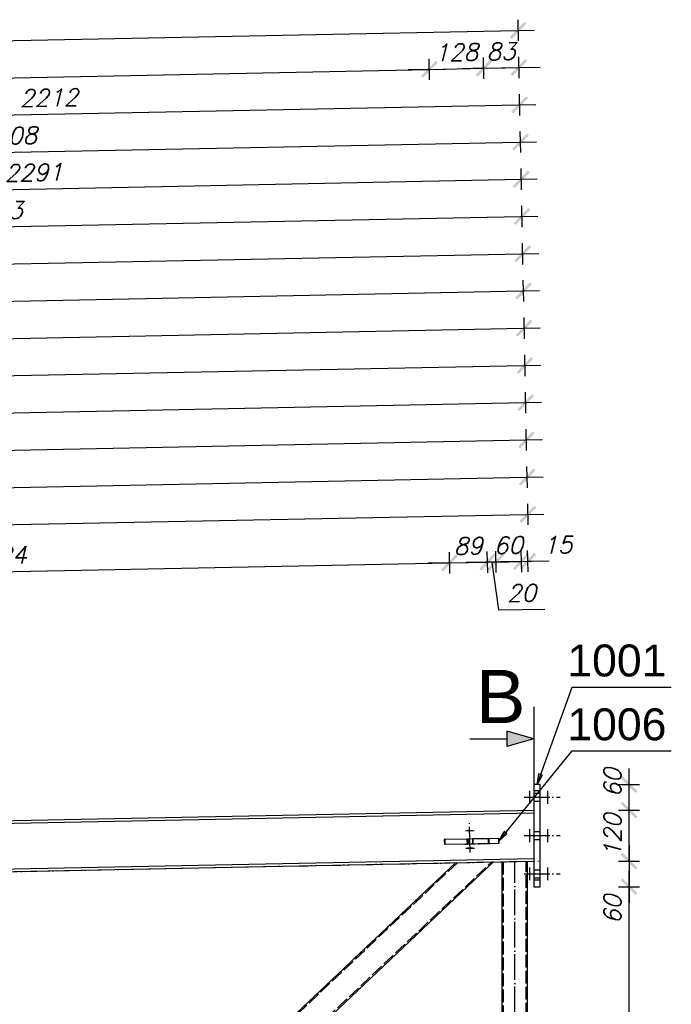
# Model space of a CAD drawing. Header units: millimetres. Extents: x 1814 to 94182, y 11562 to 49454.
# Tile 232 of 256: x 17009 to 17162, y 28833 to 29065. Entities that reach past the tile are written whole.
import ezdxf

# ---------------------------------------------------------------- set-up
doc = ezdxf.new("R2010")
doc.units = ezdxf.units.MM
doc.linetypes.add('ACAD_ISO02W100', pattern=[15, 12, -3])
doc.linetypes.add('ACAD_ISO04W100', pattern=[30, 24, -3, 0, -3])
doc.layers.add('wymiar', color=135, linetype='Continuous', lineweight=9)
doc.styles.add('ARIAL', font='arial.ttf')
doc.styles.add('CutSymbolUp', font='arial.ttf', dxfattribs={"height": 5})
doc.styles.add('WYMIARY', font='simplex.shx', dxfattribs={"oblique": 15})
doc.dimstyles.new('1-25', dxfattribs={"dimscale": 25, "dimtxt": 0.16, "dimasz": 0.2, "dimexe": 0.1, "dimexo": 0.1, "dimgap": 0.075, "dimtad": 1, "dimdec": 0, "dimlfac": 10, "dimrnd": 0.01, "dimzin": 9, "dimtxsty": 'WYMIARY', "dimblk": 'ARCHTICK', "dimcen": 0.2, "dimdle": 0.15, "dimadec": 1, "dimazin": 1, "dimtfac": 1, "dimtdec": 0, "dimtix": 1, "dimtmove": 2, "dimatfit": 3, "dimldrblk": 'ARCHTICK', "dimfxl": 0, "dimarcsym": 0})

# ---------------------------------------------------------------- blocks, each defined once
blk = doc.blocks.new('sectionup')
blk.add_hatch(color=256).paths.add_polyline_path([(-2.545, 0.728), (-2.545, -0.728), (0, 0)])
at = {"color": 7, "linetype": 'Continuous'}
for p, q in [((0, 3), (0, -5.151)), ((-6, 0), (-2.545, 0))]:
    blk.add_line(p, q, dxfattribs=at)
for p, q in [((0, 0), (-2.545, 0.728)), ((-2.545, 0.728), (-2.545, -0.728)), ((0, 0), (-2.545, -0.728))]:
    blk.add_line(p, q)
blk = doc.blocks.new('_ARCHTICK')
at = {"color": 0, "linetype": 'ByBlock', "lineweight": -2}
blk.add_solid([(0.398, 0.309), (0.309, 0.398), (-0.309, -0.398), (-0.398, -0.309)], dxfattribs=at)
blk = doc.blocks.new('*D718')
at = {"layer": 'Defpoints', "color": 0}
for p in [(17128.31, 28948.35), (17129.7, 28878.86), (16188.68, 28853.54)]:
    blk.add_point(p, dxfattribs=at)
at = {"layer": 'wymiar', "color": 0, "lineweight": -2}
for p, q in [((17128.36, 28945.85), (17128.26, 28950.84)), ((16183.41, 28929.44), (17132.06, 28948.42)), ((16187.21, 28927.02), (16187.11, 28932.02))]:
    blk.add_line(p, q, dxfattribs=at)
at = {"layer": 'wymiar', "color": 0, "lineweight": -2, "xscale": 5, "yscale": 5, "zscale": 5}
for p, rotation in [((17128.31, 28948.35), 1.146122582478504), ((16187.16, 28929.52), 181.1461225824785)]:
    blk.add_blockref('_ARCHTICK', p, dxfattribs=dict(at, rotation=rotation))
at = {"layer": 'wymiar', "color": 0, "insert": (16657.66, 28942.81), "char_height": 4, "attachment_point": 5, "rotation": 1.1461, "style": 'WYMIARY'}
blk.add_mtext('9413', dxfattribs=at)
blk = doc.blocks.new('*D730')
at = {"layer": 'Defpoints', "color": 0}
for p in [(17105.16, 29052.9), (17108.8, 28871.34), (16168, 28859.62)]:
    blk.add_point(p, dxfattribs=at)
at = {"layer": 'wymiar', "color": 0, "lineweight": -2}
for p, q in [((17105.21, 29050.41), (17105.11, 29055.4)), ((16160.76, 29034.01), (17108.91, 29052.98)), ((16164.56, 29031.58), (16164.46, 29036.58))]:
    blk.add_line(p, q, dxfattribs=at)
at = {"layer": 'wymiar', "color": 0, "lineweight": -2, "xscale": 5, "yscale": 5, "zscale": 5}
for p, rotation in [((17105.16, 29052.9), 1.146202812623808), ((16164.51, 29034.08), 181.1462028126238)]:
    blk.add_blockref('_ARCHTICK', p, dxfattribs=dict(at, rotation=rotation))
at = {"layer": 'wymiar', "color": 0, "insert": (16634.76, 29047.37), "char_height": 4, "attachment_point": 5, "rotation": 1.1462, "style": 'WYMIARY'}
blk.add_mtext('9408', dxfattribs=at)
blk = doc.blocks.new('*D731')
at = {"layer": 'Defpoints', "color": 0}
for p in [(17126.04, 29062.07), (17129.7, 28878.86), (16168, 28859.62)]:
    blk.add_point(p, dxfattribs=at)
at = {"layer": 'wymiar', "color": 0, "lineweight": -2}
for p, q in [((17126.09, 29059.57), (17125.99, 29064.57)), ((16160.59, 29042.76), (17129.79, 29062.15)), ((16164.39, 29040.33), (16164.29, 29045.33))]:
    blk.add_line(p, q, dxfattribs=at)
at = {"layer": 'wymiar', "color": 0, "lineweight": -2, "xscale": 5, "yscale": 5, "zscale": 5}
for p, rotation in [((17126.04, 29062.07), 1.146202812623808), ((16164.34, 29042.83), 181.1462028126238)]:
    blk.add_blockref('_ARCHTICK', p, dxfattribs=dict(at, rotation=rotation))
at = {"layer": 'wymiar', "color": 0, "insert": (16645.11, 29056.33), "char_height": 4, "attachment_point": 5, "rotation": 1.1462, "style": 'WYMIARY'}
blk.add_mtext('9619', dxfattribs=at)
blk = doc.blocks.new('*D733')
at = {"layer": 'Defpoints', "color": 0}
for p in [(17128.14, 28957.09), (17129.7, 28878.86), (16401.6, 28857.79)]:
    blk.add_point(p, dxfattribs=at)
at = {"layer": 'wymiar', "color": 0, "lineweight": -2}
for p, q in [((17128.19, 28954.6), (17128.09, 28959.59)), ((16396.16, 28942.45), (17131.89, 28957.17)), ((16399.96, 28940.03), (16399.86, 28945.02))]:
    blk.add_line(p, q, dxfattribs=at)
at = {"layer": 'wymiar', "color": 0, "lineweight": -2, "xscale": 5, "yscale": 5, "zscale": 5}
for p, rotation in [((17128.14, 28957.09), 1.146202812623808), ((16399.91, 28942.52), 181.1462028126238)]:
    blk.add_blockref('_ARCHTICK', p, dxfattribs=dict(at, rotation=rotation))
at = {"layer": 'wymiar', "color": 0, "insert": (16763.95, 28953.68), "char_height": 4, "attachment_point": 5, "rotation": 1.1462, "style": 'WYMIARY'}
blk.add_mtext('7284', dxfattribs=at)
blk = doc.blocks.new('*D735')
at = {"layer": 'Defpoints', "color": 0}
for p in [(17127.96, 28965.84), (17129.7, 28878.86), (16409.13, 28854.57)]:
    blk.add_point(p, dxfattribs=at)
at = {"layer": 'wymiar', "color": 0, "lineweight": -2}
for p, q in [((17128.01, 28963.34), (17127.91, 28968.34)), ((16403.44, 28951.35), (17131.71, 28965.92)), ((16407.24, 28948.92), (16407.14, 28953.92))]:
    blk.add_line(p, q, dxfattribs=at)
at = {"layer": 'wymiar', "color": 0, "lineweight": -2, "xscale": 5, "yscale": 5, "zscale": 5}
for p, rotation in [((17127.96, 28965.84), 1.146202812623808), ((16407.19, 28951.42), 181.1462028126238)]:
    blk.add_blockref('_ARCHTICK', p, dxfattribs=dict(at, rotation=rotation))
at = {"layer": 'wymiar', "color": 0, "insert": (16767.5, 28962.51), "char_height": 4, "attachment_point": 5, "rotation": 1.1462, "style": 'WYMIARY'}
blk.add_mtext('7209', dxfattribs=at)
blk = doc.blocks.new('*D737')
at = {"layer": 'Defpoints', "color": 0}
for p in [(17127.79, 28974.59), (17129.7, 28878.86), (16428.71, 28857.14)]:
    blk.add_point(p, dxfattribs=at)
at = {"layer": 'wymiar', "color": 0, "lineweight": -2}
for p, q in [((17127.84, 28972.09), (17127.74, 28977.09)), ((16422.89, 28960.49), (17131.54, 28974.67)), ((16426.69, 28958.06), (16426.59, 28963.06))]:
    blk.add_line(p, q, dxfattribs=at)
at = {"layer": 'wymiar', "color": 0, "lineweight": -2, "xscale": 5, "yscale": 5, "zscale": 5}
for p, rotation in [((17127.79, 28974.59), 1.146202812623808), ((16426.64, 28960.56), 181.1462028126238)]:
    blk.add_blockref('_ARCHTICK', p, dxfattribs=dict(at, rotation=rotation))
at = {"layer": 'wymiar', "color": 0, "insert": (16777.14, 28971.45), "char_height": 4, "attachment_point": 5, "rotation": 1.1462, "style": 'WYMIARY'}
blk.add_mtext('7013', dxfattribs=at)
blk = doc.blocks.new('*D739')
at = {"layer": 'Defpoints', "color": 0}
for p in [(17127.61, 28983.34), (17129.7, 28878.86), (16641.61, 28862)]:
    blk.add_point(p, dxfattribs=at)
at = {"layer": 'wymiar', "color": 0, "lineweight": -2}
for p, q in [((17127.66, 28980.84), (17127.56, 28985.84)), ((16635.63, 28973.5), (17131.36, 28983.41)), ((16639.43, 28971.07), (16639.33, 28976.07))]:
    blk.add_line(p, q, dxfattribs=at)
at = {"layer": 'wymiar', "color": 0, "lineweight": -2, "xscale": 5, "yscale": 5, "zscale": 5}
for p, rotation in [((17127.61, 28983.34), 1.146202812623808), ((16639.38, 28973.57), 181.1462028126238)]:
    blk.add_blockref('_ARCHTICK', p, dxfattribs=dict(at, rotation=rotation))
at = {"layer": 'wymiar', "color": 0, "insert": (16883.42, 28982.33), "char_height": 4, "attachment_point": 5, "rotation": 1.1462, "style": 'WYMIARY'}
blk.add_mtext('4883', dxfattribs=at)
blk = doc.blocks.new('*D741')
at = {"layer": 'Defpoints', "color": 0}
for p in [(17127.44, 28992.09), (17129.7, 28878.86), (16660.67, 28870.08)]:
    blk.add_point(p, dxfattribs=at)
at = {"layer": 'wymiar', "color": 0, "lineweight": -2}
for p, q in [((17127.49, 28989.59), (17127.39, 28994.59)), ((16654.67, 28982.63), (17131.19, 28992.16)), ((16658.47, 28980.2), (16658.37, 28985.2))]:
    blk.add_line(p, q, dxfattribs=at)
at = {"layer": 'wymiar', "color": 0, "lineweight": -2, "xscale": 5, "yscale": 5, "zscale": 5}
for p, rotation in [((17127.44, 28992.09), 1.146202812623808), ((16658.42, 28982.7), 181.1462028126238)]:
    blk.add_blockref('_ARCHTICK', p, dxfattribs=dict(at, rotation=rotation))
at = {"layer": 'wymiar', "color": 0, "insert": (16892.85, 28991.27), "char_height": 4, "attachment_point": 5, "rotation": 1.1462, "style": 'WYMIARY'}
blk.add_mtext('4691', dxfattribs=at)
blk = doc.blocks.new('*D743')
at = {"layer": 'Defpoints', "color": 0}
for p in [(17127.26, 29000.84), (17129.7, 28878.86), (16649.05, 28863.25)]:
    blk.add_point(p, dxfattribs=at)
at = {"layer": 'wymiar', "color": 0, "lineweight": -2}
for p, q in [((17127.31, 28998.34), (17127.21, 29003.34)), ((16642.74, 28991.14), (17131.01, 29000.91)), ((16646.54, 28988.72), (16646.44, 28993.72))]:
    blk.add_line(p, q, dxfattribs=at)
at = {"layer": 'wymiar', "color": 0, "lineweight": -2, "xscale": 5, "yscale": 5, "zscale": 5}
for p, rotation in [((17127.26, 29000.84), 1.146202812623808), ((16646.49, 28991.22), 181.1462028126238)]:
    blk.add_blockref('_ARCHTICK', p, dxfattribs=dict(at, rotation=rotation))
at = {"layer": 'wymiar', "color": 0, "insert": (16886.8, 28999.9), "char_height": 4, "attachment_point": 5, "rotation": 1.1462, "style": 'WYMIARY'}
blk.add_mtext('4809', dxfattribs=at)
blk = doc.blocks.new('*D745')
at = {"layer": 'Defpoints', "color": 0}
for p in [(17127.09, 29009.58), (17129.7, 28878.86), (16668.69, 28862.54)]:
    blk.add_point(p, dxfattribs=at)
at = {"layer": 'wymiar', "color": 0, "lineweight": -2}
for p, q in [((17127.14, 29007.08), (17127.04, 29012.08)), ((16662.19, 29000.28), (17130.84, 29009.66)), ((16665.99, 28997.86), (16665.89, 29002.86))]:
    blk.add_line(p, q, dxfattribs=at)
at = {"layer": 'wymiar', "color": 0, "lineweight": -2, "xscale": 5, "yscale": 5, "zscale": 5}
for p, rotation in [((17127.09, 29009.58), 1.146202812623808), ((16665.94, 29000.36), 181.1462028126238)]:
    blk.add_blockref('_ARCHTICK', p, dxfattribs=dict(at, rotation=rotation))
at = {"layer": 'wymiar', "color": 0, "insert": (16896.44, 29008.85), "char_height": 4, "attachment_point": 5, "rotation": 1.1462, "style": 'WYMIARY'}
blk.add_mtext('4612', dxfattribs=at)
blk = doc.blocks.new('*D747')
at = {"layer": 'Defpoints', "color": 0}
for p in [(17126.91, 29018.33), (17129.7, 28878.86), (16881.61, 28866.8)]:
    blk.add_point(p, dxfattribs=at)
at = {"layer": 'wymiar', "color": 0, "lineweight": -2}
for p, q in [((17126.96, 29015.83), (17126.86, 29020.83)), ((16874.93, 29013.29), (17130.66, 29018.41)), ((16878.73, 29010.87), (16878.63, 29015.87))]:
    blk.add_line(p, q, dxfattribs=at)
at = {"layer": 'wymiar', "color": 0, "lineweight": -2, "xscale": 5, "yscale": 5, "zscale": 5}
for p, rotation in [((17126.91, 29018.33), 1.146202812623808), ((16878.68, 29013.37), 181.1462028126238)]:
    blk.add_blockref('_ARCHTICK', p, dxfattribs=dict(at, rotation=rotation))
at = {"layer": 'wymiar', "color": 0, "insert": (17002.72, 29019.72), "char_height": 4, "attachment_point": 5, "rotation": 1.1462, "style": 'WYMIARY'}
blk.add_mtext('2483', dxfattribs=at)
blk = doc.blocks.new('*D749')
at = {"layer": 'Defpoints', "color": 0}
for p in [(17126.74, 29027.08), (17129.7, 28878.86), (16900.65, 28875.48)]:
    blk.add_point(p, dxfattribs=at)
at = {"layer": 'wymiar', "color": 0, "lineweight": -2}
for p, q in [((17126.79, 29024.58), (17126.69, 29029.58)), ((16893.96, 29022.42), (17130.49, 29027.16)), ((16897.76, 29020), (16897.66, 29025))]:
    blk.add_line(p, q, dxfattribs=at)
at = {"layer": 'wymiar', "color": 0, "lineweight": -2, "xscale": 5, "yscale": 5, "zscale": 5}
for p, rotation in [((17126.74, 29027.08), 1.146202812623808), ((16897.71, 29022.5), 181.1462028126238)]:
    blk.add_blockref('_ARCHTICK', p, dxfattribs=dict(at, rotation=rotation))
at = {"layer": 'wymiar', "color": 0, "insert": (17012.15, 29028.66), "char_height": 4, "attachment_point": 5, "rotation": 1.1462, "style": 'WYMIARY'}
blk.add_mtext('2291', dxfattribs=at)
blk = doc.blocks.new('*D751')
at = {"layer": 'Defpoints', "color": 0}
for p in [(17126.56, 29035.83), (17129.7, 28878.86), (16889.05, 28868.05)]:
    blk.add_point(p, dxfattribs=at)
at = {"layer": 'wymiar', "color": 0, "lineweight": -2}
for p, q in [((17126.61, 29033.33), (17126.51, 29038.33)), ((16882.04, 29030.94), (17130.31, 29035.9)), ((16885.84, 29028.51), (16885.74, 29033.51))]:
    blk.add_line(p, q, dxfattribs=at)
at = {"layer": 'wymiar', "color": 0, "lineweight": -2, "xscale": 5, "yscale": 5, "zscale": 5}
for p, rotation in [((17126.56, 29035.83), 1.146202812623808), ((16885.79, 29031.01), 181.1462028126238)]:
    blk.add_blockref('_ARCHTICK', p, dxfattribs=dict(at, rotation=rotation))
at = {"layer": 'wymiar', "color": 0, "insert": (17006.1, 29037.29), "char_height": 4, "attachment_point": 5, "rotation": 1.1462, "style": 'WYMIARY'}
blk.add_mtext('2408', dxfattribs=at)
blk = doc.blocks.new('*D753')
at = {"layer": 'Defpoints', "color": 0}
for p in [(17126.39, 29044.58), (17129.7, 28878.86), (16908.68, 28867.91)]:
    blk.add_point(p, dxfattribs=at)
at = {"layer": 'wymiar', "color": 0, "lineweight": -2}
for p, q in [((17126.44, 29042.08), (17126.34, 29047.08)), ((16901.49, 29040.08), (17130.14, 29044.65)), ((16905.28, 29037.65), (16905.18, 29042.65))]:
    blk.add_line(p, q, dxfattribs=at)
at = {"layer": 'wymiar', "color": 0, "lineweight": -2, "xscale": 5, "yscale": 5, "zscale": 5}
for p, rotation in [((17126.39, 29044.58), 1.146202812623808), ((16905.23, 29040.15), 181.1462028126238)]:
    blk.add_blockref('_ARCHTICK', p, dxfattribs=dict(at, rotation=rotation))
at = {"layer": 'wymiar', "color": 0, "insert": (17015.73, 29046.24), "char_height": 4, "attachment_point": 5, "rotation": 1.1462, "style": 'WYMIARY'}
blk.add_mtext('2212', dxfattribs=at)
blk = doc.blocks.new('*D754')
at = {"layer": 'Defpoints', "color": 0}
for p in [(17117.93, 29053.16), (17121.55, 28872.2), (17108.8, 28871.34)]:
    blk.add_point(p, dxfattribs=at)
at = {"layer": 'wymiar', "color": 0, "lineweight": -2}
for p, q in [((17105.21, 29050.41), (17105.11, 29055.4)), ((17117.98, 29050.66), (17117.88, 29055.66)), ((17105.16, 29052.9), (17100.17, 29052.8)), ((17105.16, 29052.9), (17117.93, 29053.16)), ((17117.93, 29053.16), (17122.93, 29053.26))]:
    blk.add_line(p, q, dxfattribs=at)
at = {"layer": 'wymiar', "color": 0, "lineweight": -2, "xscale": 5, "yscale": 5, "zscale": 5}
for p, rotation in [((17105.16, 29052.9), 1.146202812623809), ((17117.93, 29053.16), 181.1462028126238)]:
    blk.add_blockref('_ARCHTICK', p, dxfattribs=dict(at, rotation=rotation))
at = {"layer": 'wymiar', "color": 0, "insert": (17111.47, 29056.91), "char_height": 4, "attachment_point": 5, "rotation": 1.1462, "style": 'WYMIARY'}
blk.add_mtext('128', dxfattribs=at)
blk = doc.blocks.new('*D755')
at = {"layer": 'Defpoints', "color": 0}
for p in [(17126.21, 29053.33), (17129.7, 28878.86), (17121.55, 28872.2)]:
    blk.add_point(p, dxfattribs=at)
at = {"layer": 'wymiar', "color": 0, "lineweight": -2}
for p, q in [((17117.98, 29050.66), (17117.88, 29055.66)), ((17126.26, 29050.83), (17126.16, 29055.83)), ((17117.93, 29053.16), (17112.93, 29053.06)), ((17117.93, 29053.16), (17126.21, 29053.33)), ((17126.21, 29053.33), (17131.21, 29053.43))]:
    blk.add_line(p, q, dxfattribs=at)
at = {"layer": 'wymiar', "color": 0, "lineweight": -2, "xscale": 5, "yscale": 5, "zscale": 5}
for p, rotation in [((17117.93, 29053.16), 1.146202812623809), ((17126.21, 29053.33), 181.1462028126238)]:
    blk.add_blockref('_ARCHTICK', p, dxfattribs=dict(at, rotation=rotation))
at = {"layer": 'wymiar', "color": 0, "insert": (17122, 29057.12), "char_height": 4, "attachment_point": 5, "rotation": 1.1462, "style": 'WYMIARY'}
blk.add_mtext('83', dxfattribs=at)
blk = doc.blocks.new('*D793')
at = {"layer": 'Defpoints', "color": 0}
for p in [(17109.89, 28936.95), (17111.3, 28866.49), (16898.95, 28862.24)]:
    blk.add_point(p, dxfattribs=at)
at = {"layer": 'wymiar', "color": 0, "lineweight": -2}
for p, q in [((17109.94, 28934.45), (17109.84, 28939.45)), ((16893.8, 28932.63), (17113.64, 28937.03)), ((16897.59, 28930.21), (16897.49, 28935.2))]:
    blk.add_line(p, q, dxfattribs=at)
at = {"layer": 'wymiar', "color": 0, "lineweight": -2, "xscale": 5, "yscale": 5, "zscale": 5}
for p, rotation in [((17109.89, 28936.95), 1.146119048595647), ((16897.54, 28932.71), 181.1461190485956)]:
    blk.add_blockref('_ARCHTICK', p, dxfattribs=dict(at, rotation=rotation))
at = {"layer": 'wymiar', "color": 0, "insert": (17003.64, 28938.7), "char_height": 4, "attachment_point": 5, "rotation": 1.1461, "style": 'WYMIARY'}
blk.add_mtext('2124', dxfattribs=at)
blk = doc.blocks.new('*D794')
at = {"layer": 'Defpoints', "color": 0}
for p in [(17118.82, 28937.13), (17111.3, 28866.49), (17120.23, 28866.67)]:
    blk.add_point(p, dxfattribs=at)
at = {"layer": 'wymiar', "color": 0, "lineweight": -2}
for p, q in [((17109.94, 28934.45), (17109.84, 28939.45)), ((17118.87, 28934.63), (17118.77, 28939.63)), ((17109.89, 28936.95), (17104.9, 28936.85)), ((17109.89, 28936.95), (17118.82, 28937.13)), ((17118.82, 28937.13), (17123.82, 28937.23))]:
    blk.add_line(p, q, dxfattribs=at)
at = {"layer": 'wymiar', "color": 0, "lineweight": -2, "xscale": 5, "yscale": 5, "zscale": 5}
for p, rotation in [((17109.89, 28936.95), 1.146119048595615), ((17118.82, 28937.13), 181.1461190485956)]:
    blk.add_blockref('_ARCHTICK', p, dxfattribs=dict(at, rotation=rotation))
at = {"layer": 'wymiar', "color": 0, "insert": (17114.28, 28940.92), "char_height": 4, "attachment_point": 5, "rotation": 1.1461, "style": 'WYMIARY'}
blk.add_mtext('89', dxfattribs=at)
blk = doc.blocks.new('*D795')
at = {"layer": 'Defpoints', "color": 0}
for p in [(17120.79, 28937.17), (17120.23, 28866.67), (17122.2, 28866.71)]:
    blk.add_point(p, dxfattribs=at)
at = {"layer": 'wymiar', "color": 0, "lineweight": -2}
for p, q in [((17118.87, 28934.63), (17118.77, 28939.63)), ((17120.84, 28934.67), (17120.74, 28939.67)), ((17118.82, 28937.13), (17113.82, 28937.03)), ((17118.82, 28937.13), (17120.79, 28937.17)), ((17118.82, 28937.13), (17120.79, 28937.17)), ((17119.81, 28937.15), (17121.42, 28925.89)), ((17120.79, 28937.17), (17125.79, 28937.27)), ((17121.42, 28925.89), (17132.32, 28926.1))]:
    blk.add_line(p, q, dxfattribs=at)
at = {"layer": 'wymiar', "color": 0, "lineweight": -2, "xscale": 5, "yscale": 5, "zscale": 5}
for p, rotation in [((17118.82, 28937.13), 1.146119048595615), ((17120.79, 28937.17), 181.1461190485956)]:
    blk.add_blockref('_ARCHTICK', p, dxfattribs=dict(at, rotation=rotation))
at = {"layer": 'wymiar', "color": 0, "insert": (17126.79, 28929.87), "char_height": 4, "attachment_point": 5, "rotation": 1.1461, "style": 'WYMIARY'}
blk.add_mtext('20', dxfattribs=at)
blk = doc.blocks.new('*D796')
at = {"layer": 'Defpoints', "color": 0}
for p in [(17126.79, 28937.29), (17122.2, 28866.71), (17128.2, 28866.83)]:
    blk.add_point(p, dxfattribs=at)
at = {"layer": 'wymiar', "color": 0, "lineweight": -2}
for p, q in [((17120.84, 28934.67), (17120.74, 28939.67)), ((17126.84, 28934.79), (17126.74, 28939.79)), ((17120.79, 28937.17), (17115.8, 28937.07)), ((17120.79, 28937.17), (17126.79, 28937.29)), ((17126.79, 28937.29), (17131.79, 28937.39))]:
    blk.add_line(p, q, dxfattribs=at)
at = {"layer": 'wymiar', "color": 0, "lineweight": -2, "xscale": 5, "yscale": 5, "zscale": 5}
for p, rotation in [((17120.79, 28937.17), 1.146119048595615), ((17126.79, 28937.29), 181.1461190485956)]:
    blk.add_blockref('_ARCHTICK', p, dxfattribs=dict(at, rotation=rotation))
at = {"layer": 'wymiar', "color": 0, "insert": (17123.72, 28941.11), "char_height": 4, "attachment_point": 5, "rotation": 1.1461, "style": 'WYMIARY'}
blk.add_mtext('60', dxfattribs=at)
blk = doc.blocks.new('*D797')
at = {"layer": 'Defpoints', "color": 0}
for p in [(17128.29, 28937.32), (17128.2, 28866.83), (17129.7, 28866.86)]:
    blk.add_point(p, dxfattribs=at)
at = {"layer": 'wymiar', "color": 0, "lineweight": -2}
for p, q in [((17126.84, 28934.79), (17126.74, 28939.79)), ((17128.34, 28934.82), (17128.24, 28939.82)), ((17126.79, 28937.29), (17121.8, 28937.19)), ((17126.79, 28937.29), (17128.29, 28937.32)), ((17128.29, 28937.32), (17133.29, 28937.42))]:
    blk.add_line(p, q, dxfattribs=at)
at = {"layer": 'wymiar', "color": 0, "lineweight": -2, "xscale": 5, "yscale": 5, "zscale": 5}
for p, rotation in [((17126.79, 28937.29), 1.146119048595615), ((17128.29, 28937.32), 181.1461190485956)]:
    blk.add_blockref('_ARCHTICK', p, dxfattribs=dict(at, rotation=rotation))
at = {"layer": 'wymiar', "color": 0, "insert": (17135.31, 28941.18), "char_height": 4, "attachment_point": 5, "rotation": 1.1461, "style": 'WYMIARY'}
blk.add_mtext('15', dxfattribs=at)
blk = doc.blocks.new('*D810')
at = {"layer": 'Defpoints', "color": 0}
for p in [(17131.2, 28860.86), (17152.07, 28860.86), (17131.2, 28776.59)]:
    blk.add_point(p, dxfattribs=at)
at = {"layer": 'wymiar', "color": 0, "lineweight": -2}
for p, q in [((17152.07, 28772.84), (17152.07, 28864.61)), ((17149.57, 28860.86), (17154.57, 28860.86)), ((17149.57, 28776.59), (17154.57, 28776.59))]:
    blk.add_line(p, q, dxfattribs=at)
at = {"layer": 'wymiar', "color": 0, "lineweight": -2, "xscale": 5, "yscale": 5, "zscale": 5}
for p, rotation in [((17152.07, 28860.86), 90), ((17152.07, 28776.59), 270)]:
    blk.add_blockref('_ARCHTICK', p, dxfattribs=dict(at, rotation=rotation))
at = {"layer": 'wymiar', "color": 0, "insert": (17148.19, 28818.73), "char_height": 4, "attachment_point": 5, "rotation": 90, "style": 'WYMIARY'}
blk.add_mtext('843', dxfattribs=at)
blk = doc.blocks.new('*D811')
at = {"layer": 'Defpoints', "color": 0}
for p in [(17129.7, 28878.86), (17152.07, 28878.86), (17129.7, 28866.86)]:
    blk.add_point(p, dxfattribs=at)
at = {"layer": 'wymiar', "color": 0, "lineweight": -2}
for p, q in [((17152.07, 28878.86), (17152.07, 28883.86)), ((17149.57, 28878.86), (17154.57, 28878.86)), ((17152.07, 28866.86), (17152.07, 28878.86)), ((17149.57, 28866.86), (17154.57, 28866.86)), ((17152.07, 28866.86), (17152.07, 28861.86))]:
    blk.add_line(p, q, dxfattribs=at)
at = {"layer": 'wymiar', "color": 0, "lineweight": -2, "xscale": 5, "yscale": 5, "zscale": 5}
for p, rotation in [((17152.07, 28878.86), 270), ((17152.07, 28866.86), 90)]:
    blk.add_blockref('_ARCHTICK', p, dxfattribs=dict(at, rotation=rotation))
at = {"layer": 'wymiar', "color": 0, "insert": (17148.19, 28872.86), "char_height": 4, "attachment_point": 5, "rotation": 90, "style": 'WYMIARY'}
blk.add_mtext('120', dxfattribs=at)
blk = doc.blocks.new('*D812')
at = {"layer": 'Defpoints', "color": 0}
for p in [(17129.7, 28884.86), (17152.07, 28884.86), (17129.7, 28878.86)]:
    blk.add_point(p, dxfattribs=at)
at = {"layer": 'wymiar', "color": 0, "lineweight": -2}
for p, q in [((17152.07, 28875.11), (17152.07, 28888.61)), ((17149.57, 28884.86), (17154.57, 28884.86)), ((17149.57, 28878.86), (17154.57, 28878.86))]:
    blk.add_line(p, q, dxfattribs=at)
at = {"layer": 'wymiar', "color": 0, "lineweight": -2, "xscale": 5, "yscale": 5, "zscale": 5}
for p, rotation in [((17152.07, 28884.86), 90), ((17152.07, 28878.86), 270)]:
    blk.add_blockref('_ARCHTICK', p, dxfattribs=dict(at, rotation=rotation))
at = {"layer": 'wymiar', "color": 0, "insert": (17148.19, 28885.27), "char_height": 4, "attachment_point": 5, "rotation": 90, "style": 'WYMIARY'}
blk.add_mtext('60', dxfattribs=at)
blk = doc.blocks.new('*D813')
at = {"layer": 'Defpoints', "color": 0}
for p in [(17129.7, 28866.86), (17129.7, 28860.86), (17152.07, 28860.86)]:
    blk.add_point(p, dxfattribs=at)
at = {"layer": 'wymiar', "color": 0, "lineweight": -2}
for p, q in [((17152.07, 28870.61), (17152.07, 28857.11)), ((17149.57, 28866.86), (17154.57, 28866.86)), ((17149.57, 28860.86), (17154.57, 28860.86))]:
    blk.add_line(p, q, dxfattribs=at)
at = {"layer": 'wymiar', "color": 0, "lineweight": -2, "xscale": 5, "yscale": 5, "zscale": 5}
for p, rotation in [((17152.07, 28866.86), 90), ((17152.07, 28860.86), 270)]:
    blk.add_blockref('_ARCHTICK', p, dxfattribs=dict(at, rotation=rotation))
at = {"layer": 'wymiar', "color": 0, "insert": (17148.19, 28855.51), "char_height": 4, "attachment_point": 5, "rotation": 90, "style": 'WYMIARY'}
blk.add_mtext('60', dxfattribs=at)

msp = doc.modelspace()

# ---------------------------------------------------------------- linework, layer by layer
at = {"color": 0, "linetype": 'ByBlock', "lineweight": -2}
for p, q in [((17130.455, 28884.863, -781.676), (17130.91, 28887.356, -781.676)), ((17131.694, 28887.074, -781.676), (17130.455, 28884.863, -781.676)), ((17131.694, 28887.074, -781.676), (17130.91, 28887.356, -781.676)), ((17121.467, 28871.597, -778.225), (17122.723, 28873.798, -778.225)), ((17123.369, 28873.272, -778.225), (17121.467, 28871.597, -778.225)), ((17123.369, 28873.272, -778.225), (17122.723, 28873.798, -778.225))]:
    msp.add_line(p, q, dxfattribs=at)
at = {"color": 145, "linetype": 'Continuous', "ltscale": 0.25}
for p, q in [((17131.205, 28884.863), (17129.705, 28884.863)), ((17129.705, 28884.863), (17129.705, 28884.749)), ((17129.705, 28884.749), (17129.705, 28884.423)), ((17129.705, 28884.423), (17129.705, 28883.937)), ((17129.705, 28883.937), (17129.705, 28883.363)), ((17131.205, 28884.749), (17131.205, 28884.863)), ((17131.205, 28884.423), (17131.205, 28884.749)), ((17131.205, 28883.937), (17131.205, 28884.423)), ((17131.205, 28883.363), (17131.205, 28883.937)), ((17131.205, 28883.363), (17129.705, 28883.363)), ((17129.705, 28883.363), (17129.705, 28862.36)), ((17131.205, 28862.36), (17131.205, 28883.363)), ((16900.674, 28874.281), (17129.704, 28878.863)), ((16899.023, 28873.618), (17129.704, 28878.233)), ((17114.05, 28872.048), (17108.647, 28871.94)), ((17108.647, 28871.94), (17108.671, 28870.74)), ((17115.332, 28872.074), (17114.05, 28872.048)), ((17114.05, 28872.048), (17114.074, 28870.849)), ((17116.696, 28872.101), (17115.332, 28872.074)), ((17117.935, 28872.126), (17116.696, 28872.101)), ((17118.861, 28872.145), (17117.935, 28872.126)), ((17118.942, 28872.146), (17118.861, 28872.145)), ((17121.455, 28872.196), (17118.942, 28872.146)), ((17118.942, 28872.146), (17118.966, 28870.946)), ((17121.479, 28870.997), (17121.455, 28872.196)), ((17114.074, 28870.849), (17108.671, 28870.74)), ((17115.356, 28870.874), (17114.074, 28870.849)), ((17116.72, 28870.902), (17115.356, 28870.874)), ((17117.959, 28870.926), (17116.72, 28870.902)), ((17118.885, 28870.945), (17117.959, 28870.926)), ((17118.966, 28870.946), (17118.885, 28870.945)), ((17121.35, 28870.994), (17118.966, 28870.946)), ((17121.479, 28870.997), (17121.35, 28870.994)), ((16889.154, 28862.678), (17129.704, 28867.491)), ((16168.005, 28847.62), (17129.704, 28866.86)), ((17111.304, 28866.492), (17009.855, 28770.591)), ((17018.589, 28770.591), (17120.227, 28866.671)), ((17122.205, 28866.71), (17122.205, 28770.59)), ((17128.205, 28770.59), (17128.205, 28866.83)), ((17131.205, 28862.36), (17129.705, 28862.36)), ((17129.705, 28862.36), (17129.705, 28861.786)), ((17129.705, 28861.786), (17129.705, 28861.3)), ((17129.705, 28861.3), (17129.705, 28860.975)), ((17129.705, 28860.975), (17129.705, 28860.86)), ((17129.705, 28860.86), (17131.205, 28860.86)), ((17131.205, 28861.786), (17131.205, 28862.36)), ((17131.205, 28861.3), (17131.205, 28861.786)), ((17131.205, 28860.975), (17131.205, 28861.3)), ((17131.205, 28860.86), (17131.205, 28860.975))]:
    msp.add_line(p, q, dxfattribs=at)
at = {"color": 10, "linetype": 'ACAD_ISO04W100', "ltscale": 0.25}
for p, q in [((17127.452, 28881.863), (17135.857, 28881.863)), ((17128.752, 28880.363), (17128.752, 28883.363)), ((17128.752, 28881.863), (17128.752, 28881.863)), ((17133.007, 28880.363), (17133.007, 28883.363)), ((17133.007, 28881.863), (17133.007, 28881.863)), ((17114.73, 28868.909), (17114.582, 28876.312)), ((17128.752, 28871.363), (17128.752, 28874.363)), ((17133.007, 28871.363), (17133.007, 28874.363)), ((17113.604, 28873.992), (17115.651, 28874.033)), ((17115.253, 28874.025), (17114.002, 28874)), ((17127.452, 28872.863), (17135.857, 28872.863)), ((17128.752, 28872.863), (17128.752, 28872.863)), ((17133.007, 28872.863), (17133.007, 28872.863)), ((17113.686, 28869.888), (17115.733, 28869.929)), ((17115.335, 28869.921), (17114.084, 28869.896)), ((16166.504, 28847.59), (17131.205, 28866.89)), ((17111.305, 28866.492), (17009.855, 28770.59)), ((17125.205, 28770.59), (17125.205, 28866.77)), ((17128.752, 28862.363), (17128.752, 28865.363)), ((17133.007, 28862.363), (17133.007, 28865.363)), ((17127.452, 28863.863), (17135.857, 28863.863)), ((17128.752, 28863.863), (17128.752, 28863.863)), ((17133.007, 28863.863), (17133.007, 28863.863))]:
    msp.add_line(p, q, dxfattribs=at)
at = {"color": 84, "linetype": 'ACAD_ISO02W100', "ltscale": 0.25}
for p, q in [((17131.205, 28882.763), (17129.705, 28882.763)), ((17129.705, 28880.963), (17131.205, 28880.963)), ((17108.785, 28871.943), (17108.809, 28870.743)), ((17114.074, 28872.049), (17113.986, 28872.047)), ((17113.986, 28872.047), (17114.01, 28870.847)), ((17114.277, 28872.053), (17114.074, 28872.049)), ((17114.092, 28872.049), (17114.116, 28870.849)), ((17114.246, 28872.052), (17114.27, 28870.853)), ((17115.347, 28872.074), (17115.259, 28872.073)), ((17115.371, 28870.875), (17115.347, 28872.074)), ((17115.472, 28870.877), (17115.448, 28872.076)), ((17119.114, 28872.15), (17119.138, 28870.95)), ((17121.554, 28872.198), (17121.455, 28872.196)), ((17121.554, 28872.198), (17121.455, 28872.196)), ((17121.578, 28870.999), (17121.554, 28872.198)), ((17131.205, 28873.763), (17129.705, 28873.763)), ((17129.705, 28871.963), (17131.205, 28871.963)), ((17113.492, 28870.837), (17113.709, 28870.841)), ((17114.01, 28870.847), (17113.709, 28870.841)), ((17114.01, 28870.847), (17114.098, 28870.849)), ((17114.098, 28870.849), (17114.175, 28870.851)), ((17114.248, 28870.852), (17114.176, 28870.851)), ((17115.257, 28870.872), (17114.248, 28870.852)), ((17115.257, 28870.872), (17115.283, 28870.873)), ((17115.371, 28870.875), (17115.283, 28870.873)), ((17115.538, 28870.878), (17115.371, 28870.875)), ((17115.607, 28870.879), (17115.538, 28870.878)), ((17115.862, 28870.884), (17115.607, 28870.879)), ((17115.862, 28870.884), (17115.887, 28870.885)), ((17115.887, 28870.885), (17115.889, 28870.885)), ((17116.643, 28870.9), (17115.889, 28870.885)), ((17116.643, 28870.9), (17116.857, 28870.904)), ((17119.44, 28870.956), (17118.283, 28870.933)), ((17121.35, 28870.994), (17119.44, 28870.956)), ((17121.479, 28870.997), (17121.35, 28870.994)), ((17121.479, 28870.997), (17121.426, 28870.996)), ((17121.578, 28870.999), (17121.479, 28870.997)), ((17111.751, 28866.501), (17010.291, 28770.591)), ((17018.152, 28770.591), (17119.781, 28866.662)), ((17120.227, 28866.671), (17119.781, 28866.662)), ((17122.505, 28866.716), (17122.505, 28770.59)), ((17127.905, 28770.59), (17127.905, 28866.824)), ((17131.205, 28864.763), (17129.705, 28864.763)), ((17129.705, 28862.963), (17131.205, 28862.963))]:
    msp.add_line(p, q, dxfattribs=at)
at = {"color": 7}
for points in [[(17130.455, 28884.863), (17138.705, 28907.765), (17162.013, 28907.765)], [(17121.467, 28871.597), (17138.705, 28892.765), (17162.013, 28892.765)]]:
    msp.add_lwpolyline(points, dxfattribs=at)

# ---------------------------------------------------------------- block references
at = {"extrusion": (0, 0, -1), "xscale": -2.500000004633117, "yscale": 2.500000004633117, "zscale": 2.500000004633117}
msp.add_blockref('sectionup', (-17129.695, 28895.584, 788.676), dxfattribs=at)

# ---------------------------------------------------------------- texts
at = {"color": 7, "style": 'ARIAL'}
for s, p in [('1001', (17137.564, 28910.265)), ('1006', (17137.564, 28895.265))]:
    msp.add_text(s, height=7.5, dxfattribs=at).set_placement(p)
at = {"color": 96, "style": 'CutSymbolUp'}
msp.add_text('B', height=12.5, dxfattribs=at).set_placement((17116.089, 28899.301))

# ---------------------------------------------------------------- dimensions: what is measured, and where the dimension line sits
at = {"layer": 'wymiar'}
for base, p1, p2, angle, picture, middle in [((17126.039, 29062.074), (16168.005, 28859.623), (17129.704, 28878.863), 181.1462, '*D731', (16645.111, 29056.327)), ((17117.933, 29053.16), (17108.797, 28871.343), (17121.554, 28872.198), 181.1462, '*D754', (17111.471, 29056.907)), ((17126.214, 29053.326), (17121.554, 28872.198), (17129.705, 28878.863), 181.1462, '*D755', (17121.996, 29057.117)), ((17105.165, 29052.905), (16168.005, 28859.623), (17108.797, 28871.343), 181.1462, '*D730', (16634.762, 29047.369)), ((17126.389, 29044.577), (16908.681, 28867.908), (17129.705, 28878.863), 181.1462, '*D753', (17015.734, 29046.239)), ((17126.564, 29035.829), (16889.047, 28868.047), (17129.704, 28878.863), 181.1462, '*D751', (17006.098, 29037.295)), ((17126.739, 29027.081), (16900.65, 28875.481), (17129.705, 28878.863), 181.1462, '*D749', (17012.146, 29028.664)), ((17126.914, 29018.333), (16881.613, 28866.798), (17129.704, 28878.863), 181.1462, '*D747', (17002.72, 29019.724)), ((17127.089, 29009.584), (16668.694, 28862.538), (17129.705, 28878.863), 181.1462, '*D745', (16896.435, 29008.845)), ((17127.264, 29000.836), (16649.047, 28863.245), (17129.704, 28878.863), 181.1462, '*D743', (16886.798, 28999.901)), ((17127.439, 28992.088), (16660.669, 28870.079), (17129.705, 28878.863), 181.1462, '*D741', (16892.85, 28991.27)), ((17127.614, 28983.34), (16641.613, 28861.997), (17129.704, 28878.863), 181.1462, '*D739', (16883.42, 28982.33)), ((17127.789, 28974.591), (16428.706, 28857.137), (17129.705, 28878.863), 181.1462, '*D737', (16777.135, 28971.451)), ((17127.964, 28965.843), (16409.13, 28854.575), (17129.705, 28878.863), 181.1462, '*D735', (16767.501, 28962.507)), ((17128.139, 28957.095), (16401.601, 28857.795), (17129.705, 28878.863), 181.1462, '*D733', (16763.945, 28953.684)), ((17128.314, 28948.345), (16188.682, 28853.535), (17129.705, 28878.863), 181.14612, '*D718', (16657.66, 28942.805)), ((17118.818, 28937.132), (17111.305, 28866.492), (17120.227, 28866.671), 181.14612, '*D794', (17114.279, 28940.917)), ((17126.795, 28937.292), (17122.205, 28866.71), (17128.205, 28866.83), 181.14612, '*D796', (17123.717, 28941.106)), ((17109.895, 28936.954), (16898.955, 28862.244), (17111.305, 28866.492), 181.14612, '*D793', (17003.642, 28938.704)), ((17152.066, 28878.863), (17129.705, 28866.86), (17129.704, 28878.863), 90, '*D811', (17148.191, 28872.862)), ((17152.066, 28860.86), (17131.205, 28776.59), (17131.205, 28860.86), 90, '*D810', (17148.191, 28818.725))]:
    dim = msp.add_linear_dim(base=base, p1=p1, p2=p2, angle=angle, dimstyle='1-25', dxfattribs=at)
    dim.commit()
    dim.dimension.update_dxf_attribs({"geometry": picture, "text_midpoint": middle})
for base, p1, p2, angle, picture, middle in [((17128.295, 28937.322), (17128.205, 28866.83), (17129.704, 28866.86), 181.14612, '*D797', (17135.305, 28941.181)), ((17152.066, 28884.863), (17129.704, 28878.863), (17129.705, 28884.863), 90, '*D812', (17148.191, 28885.268)), ((17152.066, 28860.86), (17129.704, 28866.86), (17129.705, 28860.86), 90, '*D813', (17148.191, 28855.512))]:
    dim = msp.add_linear_dim(base=base, p1=p1, p2=p2, angle=angle, dimstyle='1-25', dxfattribs=at)
    dim.commit()
    dim.dimension.update_dxf_attribs({"geometry": picture, "text_midpoint": middle, "dimtype": 160})
dim = msp.add_linear_dim(base=(17120.795, 28937.172), p1=(17120.227, 28866.671), p2=(17122.205, 28866.71), angle=181.14612, dimstyle='1-25', override={"dimtmove": 1}, dxfattribs=at)
dim.commit()
dim.dimension.update_dxf_attribs({"geometry": '*D795', "text_midpoint": (17123.294, 28925.923), "dimtype": 160})

doc.saveas('drawing.dxf')
